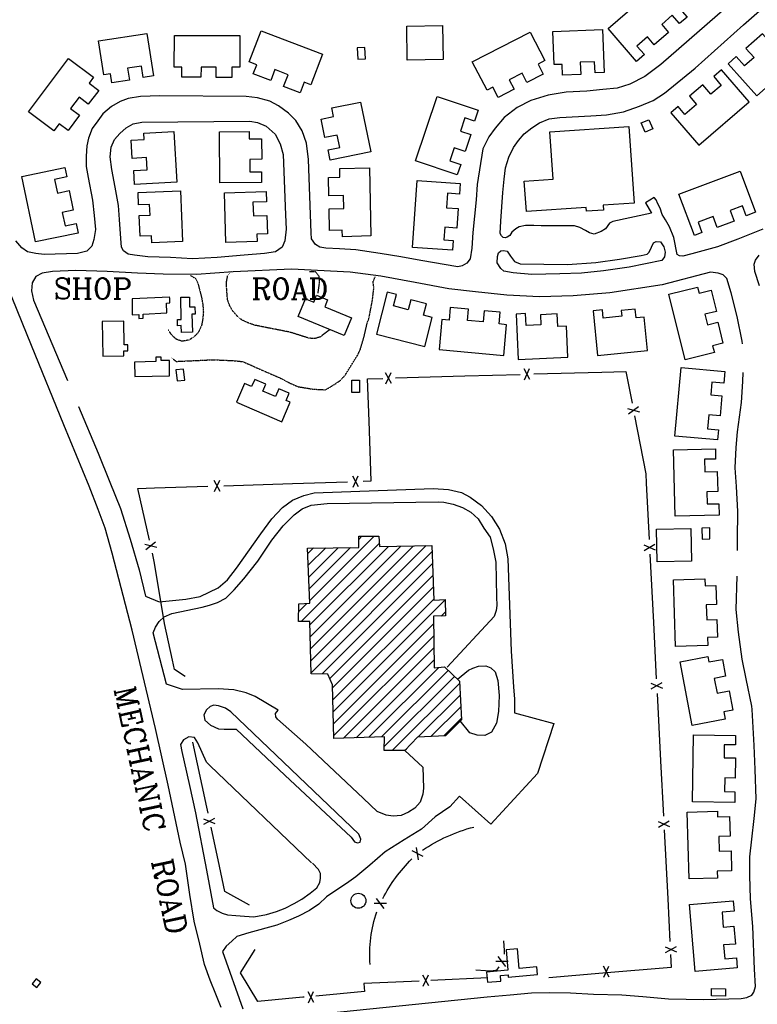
# Model space of a CAD drawing. Header units: feet. Extents: x 0 to 208040, y 0 to 211214.
# Tile 24 of 71: x 198145 to 199210, y 195364 to 196786. Entities that reach past the tile are written whole.
import ezdxf
from ezdxf.enums import TextEntityAlignment as Align

# ---------------------------------------------------------------- set-up
doc = ezdxf.new("R2010")
doc.units = ezdxf.units.FT
doc.header["$LTSCALE"] = 0.5
doc.header["$MEASUREMENT"] = 0
doc.header["$XCLIPFRAME"] = 0
doc.linetypes.add('HIDDEN2', pattern=[0.1875, 0.125, -0.0625])
doc.layers.get('0').update_dxf_attribs({"linetype": 'CONTINUOUS'})
for name, color, linetype in [('CONC-PAD', 5, 'CONTINUOUS'), ('FENCE', 11, 'CONTINUOUS'), ('image', 7, 'CONTINUOUS'), ('MA-BLDG', 11, 'CONTINUOUS'), ('MA-BLDGHATCH', 11, 'CONTINUOUS'), ('MI-BLDG', 11, 'CONTINUOUS'), ('MISC-OBJECT', 11, 'CONTINUOUS'), ('MISC-UTILITY', 11, 'CONTINUOUS'), ('R-DIRT', 11, 'HIDDEN2'), ('R-PAVED', 11, 'CONTINUOUS'), ('R-PAVED-T', 1, 'CONTINUOUS')]:
    doc.layers.add(name, color=color, linetype=linetype)
doc.styles.add('CVFONT05', font='ROMANC')
picture_1 = doc.add_image_def('image1.jpg', size_in_pixel=(2000, 2400))

# ---------------------------------------------------------------- blocks, each defined once
blk = doc.blocks.new('FENCTICK', base_point=(196004.4, 202230.9))
for p, q in [((196000.4, 202222.9), (196008.4, 202238.9)), ((196008.4, 202222.9), (196000.4, 202238.9))]:
    blk.add_line(p, q)

msp = doc.modelspace()

# ---------------------------------------------------------------- hatches: boundary and pattern name
at = {"layer": 'MA-BLDGHATCH'}
h = msp.add_hatch(dxfattribs=at)
h.set_pattern_fill('ANSI31', color=256, scale=100, style=0)
h.paths.add_polyline_path([(198759.8, 195752), (198719.2, 195750.3), (198700.7, 195730.7), (198671, 195730.6), (198671.4, 195750.6), (198598.2, 195748.3), (198596.4, 195825.5), (198589.9, 195841.1), (198565.5, 195841.7), (198563.8, 195917.2), (198547.3, 195917.2), (198547.7, 195942.5), (198563.8, 195943.6), (198560.6, 196023.2), (198634.4, 196024), (198634.3, 196040.3), (198663.2, 196040.3), (198664.2, 196025.3), (198739.7, 196027), (198742.7, 195947.8), (198759.3, 195948.9), (198759.6, 195925.2), (198742.5, 195924.7), (198743, 195850.1), (198758, 195851.4), (198779.6, 195831.1), (198782.5, 195775.2)])

# ---------------------------------------------------------------- linework, layer by layer
at = {"layer": 'CONC-PAD'}
for points, elevation in [([(198756.1, 196728.6), (198704.5, 196727.8), (198703.8, 196776.9), (198755.4, 196777.7)], 26.7), ([(199114.7, 196004.3), (199065.1, 196003.2), (199064, 196050.4), (199113.7, 196051.5)], 28)]:
    msp.add_lwpolyline(points, close=True, dxfattribs=dict(at, elevation=elevation))
at = {"layer": 'FENCE'}
for points, elevation in [([(198640.7, 196119.6), (198652.2, 196120), (198649.2, 196206.5), (198647.2, 196267.6), (198669, 196268.2)], 35.4), ([(198687.3, 196268.8), (198787.3, 196271.7), (198867.3, 196274)], 35.4), ([(198887.2, 196274.5), (198985.2, 196277.3), (199020.1, 196278.3), (199028.9, 196232.4)], 35.4), ([(199032.5, 196214), (199048.6, 196130.2), (199049.3, 196116.7), (199053.5, 196035.7)], 35.4), ([(198332.2, 196034.7), (198315.3, 196109.2), (198339.6, 196110), (198416.7, 196112.5)], 35.4), ([(198439.5, 196113.2), (198539, 196116.4), (198618, 196118.9)], 35.4), ([(198383.9, 195837.7), (198368.6, 195848), (198365.6, 195861.5), (198354.1, 195914), (198339.8, 196001.1), (198336.6, 196015.6)], 35.4), ([(199054.6, 196014.5), (199059.7, 195915.7), (199063.9, 195834.4)], 35.4), ([(199065, 195813.3), (199070, 195716.1), (199074.1, 195636.1)], 35.4), ([(198417, 195640.1), (198415.1, 195648.8), (198394.9, 195742.7)], 33.2), ([(198476.7, 195507.6), (198441.3, 195527.1), (198433.5, 195563.7), (198421.3, 195620.3)], 33.2), ([(199075.1, 195616.4), (199080.3, 195516.8), (199083.5, 195454.9)], 35.4), ([(198844.6, 195436.5), (198844.9, 195442.1), (198843.7, 195455.8)], 25), ([(198555.6, 195374.6), (198553.8, 195374.4), (198488.6, 195368.3), (198463.8, 195409.9), (198484.9, 195443.3)], 17.3), ([(199084.4, 195436.3), (199085.4, 195417.3), (198986.9, 195409.2), (198908.6, 195402.7)], 35.4), ([(198803.3, 195414.3), (198817.3, 195413.2), (198824.8, 195412.6), (198831.6, 195413.8), (198833.9, 195413.7), (198837.1, 195418.4)], 25), ([(198721.5, 195397.9), (198687.8, 195396.3), (198641.5, 195394.2), (198642.9, 195382.8), (198572.5, 195376.2)], 17.3), ([(198820.7, 195402.6), (198738.4, 195398.7)], 17.3)]:
    msp.add_lwpolyline(points, dxfattribs=dict(at, elevation=elevation))
at = {"layer": 'FENCE', "elevation": 31}
for points in [[(198726.4, 195586.8, -0.083277), (198800.4, 195620.3)], [(198669, 195517.1, -0.075432), (198710.9, 195574.2, -0.09486)], [(198650.8, 195421.6, -0.103638), (198660.4, 195497.9, -0.091075)]]:
    msp.add_lwpolyline(points, format="xyb", dxfattribs=at)
at = {"layer": 'MA-BLDG', "elevation": 49.1}
msp.add_lwpolyline([(198759.8, 195752), (198719.2, 195750.3), (198700.7, 195730.7), (198671, 195730.6), (198671.4, 195750.6), (198598.2, 195748.3), (198596.4, 195825.5), (198589.9, 195841.1), (198565.5, 195841.7), (198563.8, 195917.2), (198547.3, 195917.2), (198547.7, 195942.5), (198563.8, 195943.6), (198560.6, 196023.2), (198634.4, 196024), (198634.3, 196040.3), (198663.2, 196040.3), (198664.2, 196025.3), (198739.7, 196027), (198742.7, 195947.8), (198759.3, 195948.9), (198759.6, 195925.2), (198742.5, 195924.7), (198743, 195850.1), (198758, 195851.4), (198779.6, 195831.1), (198782.5, 195775.2)], close=True, dxfattribs=at)
at = {"layer": 'MI-BLDG'}
for points, elevation in [([(199108.4, 196790), (199097.5, 196780.5), (199087, 196792.5), (199071.7, 196779.3), (199081.7, 196767.8), (199061, 196749.9), (199051.1, 196761.2), (199035.9, 196748), (199046.6, 196735.7), (199035.3, 196725.9), (198994.3, 196773.2), (199067.7, 196836.9)], 37.3), ([(199239.1, 196785.4), (199229.5, 196776.8), (199240.6, 196764.4), (199228.1, 196753.3), (199217, 196765.8), (199193.2, 196744.6), (199204.9, 196731.5), (199191.4, 196719.4), (199179.3, 196733), (199167.7, 196722.5), (199209.2, 196676), (199280.2, 196739.4)], 36.8), ([(198338, 196704.9), (198323.4, 196702.7), (198320.9, 196719.1), (198300.8, 196716), (198303.4, 196698.8), (198278.1, 196694.9), (198276.1, 196708), (198266.3, 196706.5), (198258.8, 196755.5), (198328.6, 196766.2)], 41.4), ([(198462.8, 196717.8), (198451.1, 196717.8), (198451.1, 196702.6), (198428.8, 196702.7), (198428.8, 196717.6), (198406.7, 196717.7), (198406.6, 196702.9), (198378.8, 196702.9), (198378.9, 196717.5), (198368.2, 196717.6), (198368.3, 196763.4), (198462.9, 196763.2)], 37), ([(198565.2, 196692), (198555.4, 196695.7), (198549.7, 196680.6), (198526, 196689.5), (198532.6, 196706.7), (198513.4, 196714), (198507.4, 196698.1), (198482.1, 196707.7), (198487.1, 196721.1), (198476.4, 196725.2), (198493.3, 196769.8), (198582, 196736.1)], 38.4), ([(198902.9, 196727), (198893.2, 196722.1), (198900.7, 196707.6), (198877.1, 196695.5), (198870.3, 196708.9), (198851.5, 196699.2), (198858.5, 196685.6), (198835.5, 196673.8), (198827.8, 196688.6), (198819.5, 196684.3), (198798.3, 196725.4), (198881.7, 196768.3)], 35.7), ([(198988.7, 196709.8), (198975.5, 196709.3), (198974.9, 196725.4), (198954.2, 196724.6), (198954.9, 196707.1), (198928.7, 196706.1), (198928, 196721.6), (198916.3, 196721.2), (198914.4, 196769.1), (198986.2, 196772)], 37.9), ([(198632.3, 196745.7), (198632.9, 196729.2), (198644, 196729.6), (198643.4, 196746.1)], 36), ([(198251.6, 196703.2), (198245.1, 196694.5), (198259, 196684), (198244, 196664.1), (198230.6, 196674.2), (198218.4, 196658.1), (198231.5, 196648.2), (198214.8, 196625.9), (198201.9, 196635.6), (198194.3, 196625.6), (198157.6, 196653.3), (198215.6, 196730.3)], 40.6), ([(199157.9, 196713.7), (199146.7, 196704.1), (199157.7, 196691.3), (199142.7, 196678.4), (199130.8, 196692.2), (199111.6, 196675.6), (199121.7, 196663.8), (199105, 196649.4), (199095.3, 196660.7), (199085, 196651.8), (199125.3, 196604.9), (199197.8, 196667.3)], 39.2), ([(198593.2, 196583.3), (198590.1, 196598.2), (198607.1, 196601.7), (198603.4, 196619.6), (198585.5, 196615.9), (198580, 196642.7), (198597.9, 196646.4), (198595.4, 196658.6), (198637, 196667.1), (198651.7, 196595.3)], 38.7), ([(198806.7, 196655.4), (198801.4, 196639.5), (198787.6, 196644.2), (198781.3, 196625.2), (198796.1, 196620.2), (198787.9, 196595.7), (198772.2, 196601), (198766, 196582.3), (198781.5, 196577.1), (198776.4, 196562), (198716.2, 196582.2), (198747.4, 196675.3)], 38.1), ([(199058.9, 196628.3), (199047.7, 196623.6), (199042.1, 196637), (199053.3, 196641.7)], 33.8), ([(198310.8, 196548.2), (198309.7, 196568.2), (198328.9, 196569.2), (198327.9, 196586.9), (198307.5, 196585.8), (198306.1, 196612), (198324.8, 196613), (198324.3, 196622.2), (198367.7, 196624.6), (198371.7, 196551.6)], 38.4), ([(198476, 196624.7), (198476.2, 196614), (198494, 196614.2), (198494.4, 196584.6), (198477, 196584.4), (198477.2, 196566.2), (198493.8, 196566.4), (198494, 196551.2), (198434.1, 196550.5), (198433.2, 196624.2)], 37.9), ([(199031.9, 196521.2), (198987, 196518.1), (198987.5, 196511.3), (198963, 196509.6), (198962.6, 196515), (198876.3, 196509), (198873.2, 196553.1), (198914.9, 196556), (198910.1, 196624.1), (199024.1, 196632)], 37), ([(198210.1, 196572.7), (198212.9, 196559.1), (198195.4, 196555.5), (198199.5, 196535.8), (198216.4, 196539.3), (198222.2, 196511.2), (198206.4, 196507.9), (198210.4, 196488.6), (198226.5, 196491.9), (198229.4, 196477.9), (198167.8, 196465.1), (198148.1, 196559.8)], 39.2), ([(198610.9, 196472.8), (198610.6, 196482.2), (198592.2, 196481.7), (198591.5, 196513), (198612.8, 196513.5), (198612.4, 196532.1), (198591.2, 196531.6), (198590.6, 196558.2), (198607.2, 196558.6), (198606.9, 196571.4), (198649.7, 196572.4), (198652, 196473.8)], 40), ([(199207.2, 196508), (199193.7, 196503), (199188.4, 196517.2), (199170.3, 196510.4), (199176.1, 196495.2), (199151.8, 196486.1), (199145.8, 196502), (199124.1, 196493.8), (199129.8, 196478.6), (199118.8, 196474.5), (199096.4, 196534.1), (199184.9, 196567.4)], 38.4), ([(198780.7, 196549.8), (198779.7, 196534.4), (198762.3, 196535.6), (198760.9, 196514.5), (198777.7, 196513.3), (198775.8, 196485.2), (198758.4, 196486.4), (198757.1, 196468.1), (198770.8, 196467.2), (198769.8, 196453.2), (198712.2, 196457.2), (198718.8, 196554)], 38.7), ([(198335.7, 196463.9), (198335.3, 196474), (198318.8, 196473.3), (198317.6, 196503.5), (198333.1, 196504), (198332.5, 196519.3), (198316.7, 196518.7), (198316, 196536.6), (198377.1, 196538.9), (198379.9, 196465.6)], 38.4), ([(198500.7, 196538), (198501.1, 196523.1), (198481.7, 196522.5), (198482.3, 196502.7), (198501.9, 196503.3), (198502.7, 196477), (198487.2, 196476.5), (198487.6, 196465.9), (198442.7, 196464.5), (198440.5, 196536.2)], 39.5), ([(199123.4, 196399.9), (199125.6, 196391.2), (199143, 196395.5), (199150.6, 196364.8), (199134, 196360.7), (199137.7, 196345.4), (199152.5, 196349.1), (199160, 196319), (199145.2, 196315.4), (199147.7, 196305.3), (199105.5, 196294.9), (199082, 196389.6)], 35.7), ([(198390, 196385.5), (198390.3, 196371.4), (198397.9, 196371.6), (198398.2, 196360.8), (198393.5, 196360.7), (198394.2, 196335), (198378.6, 196334.6), (198378.3, 196344.3), (198372.9, 196344.2), (198372.7, 196353.1), (198378.3, 196353.2), (198377.5, 196385.2)], 35.7), ([(198557.4, 196383), (198569.4, 196378), (198573.6, 196388.2), (198589.5, 196381.6), (198585.4, 196371.6), (198623.8, 196355.6), (198613.2, 196330.1), (198546.9, 196357.6)], 37.3), ([(198740.4, 196356.1), (198727.9, 196359.3), (198732.1, 196375.9), (198709.5, 196381.6), (198705.8, 196367.3), (198684.7, 196372.7), (198688.9, 196389.4), (198675.4, 196392.8), (198660, 196331.9), (198729.8, 196314.3)], 37.3), ([(198847.8, 196345.7), (198837.1, 196346.7), (198838.6, 196363.7), (198815.5, 196365.8), (198814, 196349.7), (198791.5, 196351.8), (198792.9, 196368), (198766.4, 196370.4), (198764.7, 196352.1), (198754.3, 196353), (198750.4, 196309.7), (198843.7, 196301.1)], 38.4), ([(199046.2, 196356.7), (199034.6, 196355.6), (199033.3, 196368.3), (199013, 196366.3), (199013.9, 196357.8), (198987.4, 196355.2), (198986.2, 196367.2), (198972.8, 196365.9), (198979.2, 196301.2), (199051, 196308.3)], 38.1), ([(198295.5, 196300.6), (198295.4, 196307.9), (198301.1, 196308), (198301, 196316.7), (198295.9, 196316.6), (198295.3, 196350.8), (198263.9, 196350.3), (198264.8, 196300.1)], 37.3), ([(198934.3, 196343.5), (198921.6, 196343), (198920.8, 196361.2), (198896.6, 196360.1), (198897.2, 196345.5), (198875.9, 196344.5), (198875.1, 196361.7), (198861.7, 196361.1), (198864.7, 196295.6), (198936.3, 196298.9)], 37.6), ([(198361, 196294.2), (198349.2, 196294), (198349.1, 196298.9), (198341.4, 196298.8), (198341.5, 196292.4), (198310.7, 196291.8), (198311.1, 196271), (198361.4, 196271.9)], 38.1), ([(198370.4, 196280.4), (198372.3, 196264.5), (198383.2, 196265.7), (198381.4, 196281.7)], 35.7), ([(199162.8, 196278.3), (199161.2, 196261.1), (199144.2, 196262.6), (199142.6, 196244.4), (199158.6, 196243), (199156, 196214.2), (199139.5, 196215.7), (199137.6, 196195.3), (199153.6, 196193.9), (199152.3, 196179.2), (199090.7, 196184.8), (199099.6, 196283.9)], 38.4), ([(198535.5, 196233.6), (198529.5, 196236.2), (198534.1, 196246.9), (198519.1, 196253.3), (198514.2, 196241.9), (198495.8, 196249.8), (198500.2, 196259.9), (198484.3, 196266.7), (198479.8, 196256.2), (198469.4, 196260.7), (198457.8, 196233.6), (198523.5, 196205.4)], 37.3), ([(198635.3, 196265.7), (198635.3, 196247.8), (198624.6, 196247.8), (198624.6, 196265.7)], 34.3), ([(199149.1, 196166.4), (199149.4, 196151.7), (199133.6, 196151.3), (199134.1, 196133.1), (199151.8, 196133.6), (199152.5, 196104.9), (199137, 196104.5), (199137.5, 196086.8), (199154, 196087.2), (199154.5, 196070.6), (199090.9, 196069), (199088.5, 196164.8)], 41.1), ([(199129.7, 196051.9), (199130.1, 196036), (199141.3, 196036.3), (199140.9, 196052.2)], 38.7), ([(199133.9, 195978.5), (199134.2, 195968.5), (199149.8, 195969), (199150.6, 195941.6), (199135.9, 195941.1), (199136.6, 195919.5), (199151.4, 195919.9), (199152.2, 195894.5), (199137.8, 195894.1), (199138.2, 195882.5), (199091.6, 195881.1), (199088.7, 195977.2)], 39.5), ([(199138.2, 195866.4), (199139.7, 195858.8), (199159.2, 195862.4), (199163.8, 195838), (199147.6, 195834.9), (199151.7, 195813.6), (199169, 195816.9), (199174.2, 195789.2), (199161.4, 195786.8), (199163.4, 195775.9), (199115.8, 195766.8), (199098.4, 195858.9)], 39.2), ([(199178.2, 195752.3), (199178, 195738.8), (199161.9, 195739), (199161.6, 195720.4), (199178.2, 195720.2), (199177.7, 195691.1), (199162.7, 195691.3), (199162.4, 195671.4), (199177.3, 195671.1), (199177, 195655.5), (199115.9, 195656.5), (199117.5, 195753.3)], 41.4), ([(199152, 195643.3), (199152.2, 195634.9), (199169.7, 195635.4), (199170.6, 195607), (199154.2, 195606.5), (199154.8, 195585.3), (199171.8, 195585.8), (199172.6, 195557.1), (199151.9, 195556.4), (199152.2, 195546.7), (199111.1, 195545.4), (199108.2, 195642)], 39.2), ([(199174.9, 195513.8), (199176.2, 195498.7), (199158.8, 195497.3), (199160.6, 195475.8), (199175.9, 195477.1), (199178, 195451.4), (199161, 195450), (199162.6, 195429.8), (199179.5, 195431.2), (199180.6, 195416.9), (199119.9, 195411.9), (199111.9, 195508.6)], 41.1), ([(198891.3, 195418.5), (198866, 195416.2), (198863.4, 195444.4), (198847.2, 195442.9), (198849.8, 195413.6), (198819, 195410.8), (198820.4, 195396.1), (198839.6, 195397.9), (198838.9, 195406), (198849.9, 195407), (198850.2, 195403.4), (198892.4, 195407.2)], 20.5)]:
    msp.add_lwpolyline(points, close=True, dxfattribs=dict(at, elevation=elevation))
at = {"layer": 'MI-BLDG', "elevation": 37.6}
for points in [[(198361.5, 196385.4), (198307.3, 196383.2), (198307.5, 196359.8)], [(198307.5, 196359.8), (198316.9, 196360.2), (198317.1, 196354.7), (198323.4, 196355), (198323.1, 196361.1), (198357.5, 196362.9), (198356.8, 196377), (198361.9, 196377.3), (198361.5, 196384.6)]]:
    msp.add_lwpolyline(points, dxfattribs=at)
at = {"layer": 'MISC-OBJECT', "elevation": 29}
msp.add_lwpolyline([(199143.5, 195387.2), (199163.8, 195386.8), (199163.6, 195375.9), (199143.3, 195376.4)], close=True, dxfattribs=at)
at = {"layer": 'MISC-UTILITY', "elevation": 12.3}
msp.add_lwpolyline([(198175.3, 195395.7), (198168.6, 195401.1), (198163, 195394.1), (198169.7, 195388.7)], close=True, dxfattribs=at)
at = {"layer": 'MISC-UTILITY'}
msp.add_circle((198633.9, 195513.8, 17), 10.8, dxfattribs=at)
at = {"layer": 'R-DIRT', "elevation": 25}
for points in [[(198592.1, 196338.2), (198592.1, 196338.2), (198578.5, 196327.9), (198570.5, 196325.5), (198562.4, 196326.2), (198534.8, 196334.9), (198484.5, 196344.8), (198476.3, 196347.6), (198465.9, 196352.4), (198459.3, 196357.6), (198451.6, 196366.7), (198447.8, 196374), (198444.9, 196382.3), (198443.6, 196400), (198443.7, 196408.3), (198445.2, 196416.4), (198450.1, 196422.9)], [(198563.5, 196422.3), (198563.5, 196422.3), (198571.8, 196422.7), (198576.8, 196416.1), (198577.5, 196407.7), (198575.1, 196391)], [(198391.4, 196416.8), (198391.4, 196416.8), (198398.6, 196412.9), (198402.4, 196405.1), (198407.9, 196383.3), (198409.3, 196374.6), (198410.1, 196364), (198409.2, 196354), (198407.5, 196344.5), (198402.8, 196334.6), (198396.9, 196328.5), (198389.7, 196323.5), (198379.3, 196321.7), (198371.4, 196324.5), (198365.2, 196329.9), (198359.3, 196338.3)], [(198364.2, 196297.9), (198364.2, 196297.9), (198371.1, 196292.7), (198423.8, 196295.1), (198454.2, 196293.8), (198467, 196292.4), (198523.2, 196267.7), (198533.3, 196262.2), (198546.9, 196256.2), (198568.5, 196252.6), (198586.5, 196251.7), (198601.6, 196260.9), (198608.5, 196265.9), (198614.8, 196272.9), (198633.3, 196302.6), (198636.7, 196310.2), (198642, 196327.8), (198646.4, 196347.3), (198649.3, 196355.5), (198654.2, 196381.6), (198656.2, 196399), (198655, 196407.3), (198658.1, 196415)]]:
    msp.add_lwpolyline(points, dxfattribs=at)
at = {"layer": 'R-PAVED'}
for points, elevation in [([(199204.1, 196838.6), (199070.4, 196721.4), (199047.3, 196704.3), (199025.9, 196693), (199007.4, 196687.2), (198986.8, 196685.4), (198963.7, 196683.1), (198933.6, 196681.4), (198907.8, 196677.2), (198883, 196669.6), (198863.1, 196659.5), (198844.1, 196644.7), (198831.1, 196629.7), (198822.3, 196617.2), (198813.4, 196599.8), (198805.5, 196547.9), (198804.1, 196526.1), (198798.9, 196478.6), (198797.7, 196456.2), (198795.1, 196440.8), (198790.5, 196434.4), (198783.5, 196430.9), (198777.5, 196429.3), (198724.2, 196438.5), (198695.1, 196443.8), (198665.1, 196448.6), (198630.2, 196453.7), (198606.8, 196455.3), (198586.8, 196456.2), (198578.2, 196457.8), (198572, 196461.3), (198566.4, 196469.9), (198565.7, 196478.2), (198561.7, 196584.2), (198558.9, 196607.9), (198552.9, 196625.4), (198543.7, 196640.5), (198532.8, 196651.1), (198518.6, 196661.8), (198506.2, 196668.7), (198488.3, 196673.2), (198471.8, 196675.2), (198347.3, 196676), (198319.2, 196675.4), (198301.5, 196672.5), (198289.8, 196668.1), (198277.4, 196660.7), (198264.9, 196650), (198257.7, 196640.1), (198249.8, 196629.2), (198244.3, 196615), (198242, 196604), (198240.8, 196589), (198241, 196574.1), (198243.9, 196558.4), (198250, 196525.5), (198252.4, 196503.5), (198254.2, 196483.3), (198252.2, 196468.6), (198249.2, 196459.1), (198241.8, 196451.7), (198228.2, 196448.3), (198180.2, 196447), (198168.2, 196448.3), (198156.1, 196450.8), (198148, 196456.7), (198139.3, 196466.8)], 26.1), ([(199217.6, 196483.4), (199181.4, 196469.2), (199152.1, 196458.3), (199115.1, 196447.9), (199102.1, 196444.8), (199097.2, 196445.1), (199094.1, 196447.1), (199089, 196471.6), (199082.8, 196486.9), (199077.1, 196497.1), (199072.4, 196504.6), (199069.4, 196514), (199066.3, 196520.4), (199063.6, 196525.9), (199061, 196529.5), (199048.5, 196521.6), (199056.7, 196506.9), (199000.9, 196494.6), (198996.5, 196492.1), (198990.4, 196484.3), (198984.1, 196480.1), (198974.1, 196476.6), (198967.4, 196478.2), (198961.7, 196481.6), (198953.7, 196486), (198945.7, 196488.3), (198897.6, 196488.4), (198887, 196489.1), (198874.9, 196489.1), (198866.1, 196486.8), (198861.1, 196484.1), (198855.3, 196479.5), (198852.3, 196474.6), (198848.7, 196472), (198845.6, 196471), (198842.9, 196471.6), (198840.4, 196473.8), (198838.6, 196477.3), (198839.5, 196495.1), (198842.2, 196536.8), (198844.1, 196555.9), (198846.2, 196572.4), (198850.8, 196587.8), (198857.9, 196601.6), (198864.8, 196611.5), (198873.3, 196621.2), (198884.2, 196630.1), (198895.5, 196637.1), (198909.1, 196643), (198924.7, 196644.7), (198969.2, 196647.3), (198992, 196648.8), (199016.7, 196653.1), (199039.6, 196661.2), (199059.5, 196669.4), (199075.8, 196679.9), (199119.9, 196716.3), (199189.5, 196778.9), (199243.3, 196826.1)], 23.4), ([(199212.6, 196401.8), (199206.2, 196422.6), (199205, 196433.2), (199207, 196439), (199212.2, 196446.1)], 23.4), ([(199188.2, 196318.1), (199188, 196321.9), (199180.6, 196357.6), (199171.9, 196391.9), (199165.7, 196412.2), (199160.3, 196417.5), (199153.2, 196420.2), (199142.3, 196421.7), (199072.3, 196403.1), (198996.7, 196391.7), (198944, 196387.4), (198895.2, 196386.1), (198848.1, 196388.2), (198803, 196392.9), (198764.5, 196397.3), (198715.8, 196406.5), (198666.3, 196416), (198621.8, 196421.4), (198537.4, 196425.9), (198453.1, 196422.1), (198400.1, 196418.1), (198352.1, 196418.7), (198314.8, 196419.9), (198271.4, 196422.4), (198225.9, 196423.8), (198192.2, 196422.5), (198177.4, 196420.3), (198168.3, 196415.3), (198163.1, 196406), (198161.8, 196394.6), (198164.9, 196381.1), (198213.9, 196265.1)], 50.4), ([(198435.8, 195359.5), (198428.1, 195378.9), (198419.9, 195399.4), (198411.9, 195421.8), (198405, 195451.2), (198396.6, 195484.2), (198390.6, 195523.1), (198384.3, 195566.5), (198376.7, 195598.4), (198359.5, 195680.7), (198340.9, 195762.8), (198307.2, 195904.7), (198278.7, 196015.8), (198268.3, 196051.9), (198258.5, 196078.9), (198245.3, 196112.3), (198208.5, 196200.9), (198162, 196315.7), (198127.7, 196399.9)], 32.6), ([(199181.1, 196019.4), (199181.3, 196036.2), (199181.5, 196076), (199179.5, 196112), (199177.7, 196139.1), (199178.9, 196168.4), (199181.2, 196191.2), (199186.6, 196233.2), (199189, 196263.7), (199189.3, 196276.5)], 50.4), ([(198229.7, 196227.7), (198229.7, 196227.6), (198258.3, 196160.3), (198275.1, 196118.2), (198290.3, 196080.2), (198304.4, 196035.9), (198317.5, 195991.5), (198326.6, 195953.9), (198346.5, 195945.3), (198384.9, 195949.4), (198405.4, 195953.3), (198431.6, 195965.7), (198444.8, 195977.1), (198458, 195994), (198493.1, 196043.6), (198508.8, 196065.4), (198524.4, 196081.8), (198538.6, 196092.3), (198555, 196098.9), (198570, 196102.9), (198741.8, 196109.3), (198763.9, 196107.8), (198782.9, 196103.5), (198795.3, 196096.8), (198811.6, 196084.8), (198825.9, 196068.8), (198837.6, 196050.4), (198845.9, 196029.4), (198849.4, 196007.8), (198854.4, 195874.4), (198857.8, 195822.9), (198859.3, 195804.9), (198859, 195785.4), (198915.8, 195769.8), (198892.6, 195697.4), (198824.8, 195624.6), (198780, 195664.7), (198765.9, 195649.6), (198744.7, 195634.9), (198725, 195617.4), (198699.9, 195601.9), (198672.3, 195584.4), (198650.3, 195565), (198630.2, 195548.6), (198620, 195541.2), (198587.9, 195519.5), (198576.6, 195508.9), (198563.3, 195499.6), (198547.6, 195491.4), (198532.8, 195485.3), (198516.2, 195478.5), (198475.7, 195467.7), (198458.2, 195462.1), (198451.2, 195455.6), (198443.1, 195448.5), (198437.7, 195440.4), (198467.3, 195358)], 25.1), ([(198700.9, 195731), (198726.8, 195706.6), (198728, 195676.2), (198727, 195668), (198722.9, 195656.4), (198715.3, 195647.7), (198706.1, 195641.6), (198695.7, 195637), (198684.3, 195635.8), (198674, 195637.6), (198661.1, 195642.6), (198641.3, 195661.4), (198557.9, 195739.8), (198517.3, 195776), (198514.6, 195779.4), (198514.4, 195784.1), (198518.2, 195788.9), (198484.8, 195808.9), (198471.9, 195814), (198454, 195818.3), (198431.6, 195819.7), (198379.8, 195819.1), (198357, 195826.4), (198337.5, 195900.7), (198341, 195909.1), (198346.5, 195917), (198353.6, 195923.6), (198364.4, 195928.7), (198408.6, 195937.9), (198419.1, 195940.8), (198430.3, 195944.4), (198442.6, 195951), (198454.7, 195962.8), (198468.6, 195978.8), (198488.6, 196004.3), (198509.1, 196034.6), (198525.2, 196055), (198541.4, 196071.3), (198552.5, 196079.7), (198565.8, 196085.3), (198588.6, 196087.6), (198749.2, 196089.7), (198757.4, 196089.3), (198770.5, 196086.5), (198784, 196081.6), (198796.4, 196075), (198806.6, 196065.5), (198814.9, 196051.7), (198823.9, 196038.8), (198828.3, 196022.1), (198832.1, 196002.7), (198833.2, 195952.5), (198833.7, 195940.1), (198832.6, 195932.8), (198829.7, 195924.3), (198761.8, 195851)], 34.6), ([(199203, 195476.7), (199199.8, 195516.8), (199198.8, 195550.5), (199199.1, 195577.4), (199201.8, 195602.9), (199205.2, 195632.8), (199207.9, 195661.1), (199206.7, 195703.3), (199205.2, 195737.8), (199202.2, 195790.1), (199201.9, 195794.6), (199193.8, 195834.5), (199188, 195862.7), (199182.6, 195901.8), (199179.2, 195934.4), (199180.4, 195982.7)], 50.4), ([(198776.7, 195833.9), (198793, 195846.9), (198799, 195849.5), (198807.4, 195852.4), (198817.9, 195853.3), (198825, 195850.3), (198831.5, 195844.6), (198835.3, 195832.1), (198837.1, 195810.2), (198835.9, 195787.2), (198833.1, 195770.5), (198826.1, 195757.5), (198816.2, 195752.4), (198805.5, 195752.8), (198794.9, 195756.2), (198780.9, 195773.5)], 34.9), ([(198566.3, 195568.6), (198419.4, 195709), (198414.5, 195714.2), (198402, 195742), (198397.1, 195749.7), (198389, 195750.7), (198381.6, 195746.3), (198377, 195739.4), (198378.9, 195729.6), (198382.4, 195714.6), (198390, 195680.2), (198398.6, 195641), (198414.4, 195558.1), (198424.9, 195503.8), (198429.4, 195499.7), (198437.4, 195496.1), (198444.9, 195493.7), (198456.9, 195492.5), (198469.4, 195491.5), (198483.1, 195490.4), (198501.1, 195494), (198515.8, 195498.4), (198528.2, 195503.2), (198541, 195509.7), (198552.3, 195516.1), (198564.5, 195524.6), (198573.7, 195532.7), (198578.3, 195540.1), (198579.3, 195546.3), (198579.3, 195553.1), (198576.5, 195559), (198567.7, 195568.3)], 28.1), ([(198523.5, 195344.8), (198819.8, 195375.1), (198853.1, 195378.2), (198883.9, 195381), (198909.6, 195381.5), (198940.1, 195380.9), (198973.1, 195379), (199014.1, 195377.8), (199044.2, 195375.4), (199081.4, 195372.4), (199132.4, 195371.4), (199186.2, 195372.9), (199194.6, 195374), (199201.6, 195377.5), (199204.5, 195382), (199206.9, 195390.1), (199205.6, 195415.3), (199203, 195476.7)], 25.1)]:
    msp.add_lwpolyline(points, dxfattribs=dict(at, elevation=elevation))
for points, elevation in [([(198469.1, 196446.2), (198429.9, 196442.7), (198394.2, 196441), (198362.5, 196442.7), (198329.9, 196443.8), (198310.9, 196445.9), (198301.7, 196447.3), (198294.9, 196452.2), (198291.9, 196457.7), (198290.9, 196470.2), (198289.1, 196497.4), (198287.6, 196517.6), (198282.6, 196544.1), (198278.2, 196569.6), (198275.6, 196588), (198277.2, 196601.9), (198281.8, 196612.9), (198289.6, 196621.6), (198298.8, 196629.9), (198308.9, 196635.9), (198321.5, 196638.3), (198477, 196639.4), (198488.3, 196637.5), (198500.9, 196632.2), (198513.6, 196620.8), (198521.1, 196606.8), (198525.1, 196591.5), (198528.8, 196504.4), (198529.7, 196483.4), (198527.5, 196466.9), (198523.7, 196457.7), (198514.1, 196450.9), (198498.2, 196448.6)], 23.1), ([(198924.8, 196419), (198884.3, 196418.4), (198857.4, 196420.7), (198843.9, 196422.8), (198839.6, 196426.6), (198834.3, 196434.9), (198834.5, 196444), (198836.2, 196449.5), (198839.6, 196452.4), (198843.5, 196452.8), (198848.6, 196452), (198853.6, 196444.8), (198859.3, 196437), (198867.4, 196433.8), (198935.8, 196432.8), (198976.8, 196435.6), (199010.6, 196440.2), (199042, 196445.6), (199050.7, 196447.4), (199053.6, 196450.6), (199056.8, 196457.7), (199060, 196463.9), (199063.6, 196466), (199070.1, 196465.5), (199074.5, 196458.1), (199076.6, 196450.2), (199075.9, 196443.9), (199071.9, 196438.3), (199024.7, 196428.9), (198987.5, 196423.3), (198955.7, 196420.1)], 21.5), ([(198527.8, 195695.1), (198623.3, 195605.5), (198628.3, 195599.1), (198632.5, 195597.3), (198636.5, 195598.5), (198637.6, 195603), (198634.6, 195610.2), (198449.8, 195786.6), (198442.1, 195791.8), (198432.1, 195795.5), (198425.3, 195796.3), (198419.9, 195794.4), (198414.4, 195789.5), (198411, 195782.2), (198412.1, 195774.4), (198420.3, 195767.4), (198431.8, 195762.2), (198440.3, 195761.5), (198457.4, 195761.8)], 27.5)]:
    msp.add_lwpolyline(points, close=True, dxfattribs=dict(at, elevation=elevation))

# ---------------------------------------------------------------- block references
at = {"layer": 'FENCE'}
for p, rotation in [((198877.2, 196274.2), 1.646299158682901), ((198677.2, 196268.5), 1.646299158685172), ((199030.9, 196222.3), 280.9230155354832), ((198630, 196119.3), 1.825231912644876), ((198430.1, 196112.9), 1.825231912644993), ((198334.1, 196026.2), 102.782469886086), ((199054.1, 196024.2), 272.9518540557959), ((199064.4, 195824.4), 272.9518540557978), ((198418.7, 195628.8), 272.9518540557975), ((199074.7, 195624.7), 272.9518540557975), ((198719.2, 195581.8), 35.96467884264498), ((198665.4, 195509.9), 64.33435842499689), ((199085, 195443.5), 272.9518540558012), ((198841, 195426.2), 64.33435842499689), ((198991.8, 195411.4), 1.646299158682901), ((198731.3, 195398.7), 1.646299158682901), ((198565.4, 195374.6), 1.646299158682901)]:
    msp.add_blockref('FENCTICK', p, dxfattribs=dict(at, rotation=rotation))

# ---------------------------------------------------------------- texts
at = {"layer": 'R-PAVED-T', "style": 'CVFONT05'}
for s, p in [('SHOP', (198250.6, 196397.8)), ('ROAD', (198534.9, 196397.7))]:
    msp.add_text(s, height=30, dxfattribs=at).set_placement(p, align=Align.MIDDLE)
msp.add_text('MECHANIC  ROAD', height=30, rotation=282.1962, dxfattribs=at).set_placement((198334.5, 195644.5), align=Align.MIDDLE)

# ---------------------------------------------------------------- pictures from other files: only their frames are drawn
at = {"layer": 'image'}
image = msp.add_image(picture_1, insert=(189577.4, 187001.2), size_in_units=(14997.8, 17997.4), rotation=0.6, dxfattribs=at)
image.set_boundary_path([(132.996, 330.714), (430.192, 24.765), (1020.87, 15.748), (1441.694, 2.418), (1679.783, 17.58), (1693.604, 9.457), (1619.806, 230.729), (1548.014, 470.558), (1535.763, 774.424), (1569.421, 992.353), (1639.473, 1205.262), (1591.986, 1384.6), (1519.706, 1505.468), (1523.142, 1667.603), (1504.677, 1730.756), (1672.9, 1884.48), (1821.97, 1931.65), (1498.085, 2118.297), (960.466, 2148.074), (673.895, 2165.344), (458.475, 2163.088), (240.59, 2160.806), (87.062, 2055.378), (143.158, 1779.843), (140.638, 1536.635), (138.25, 1280.692), (130.08, 1093.17), (219.456, 785.044), (141.38, 497.97), (132.996, 330.714)])
image.dxf.flags = 15

doc.saveas('drawing.dxf')
